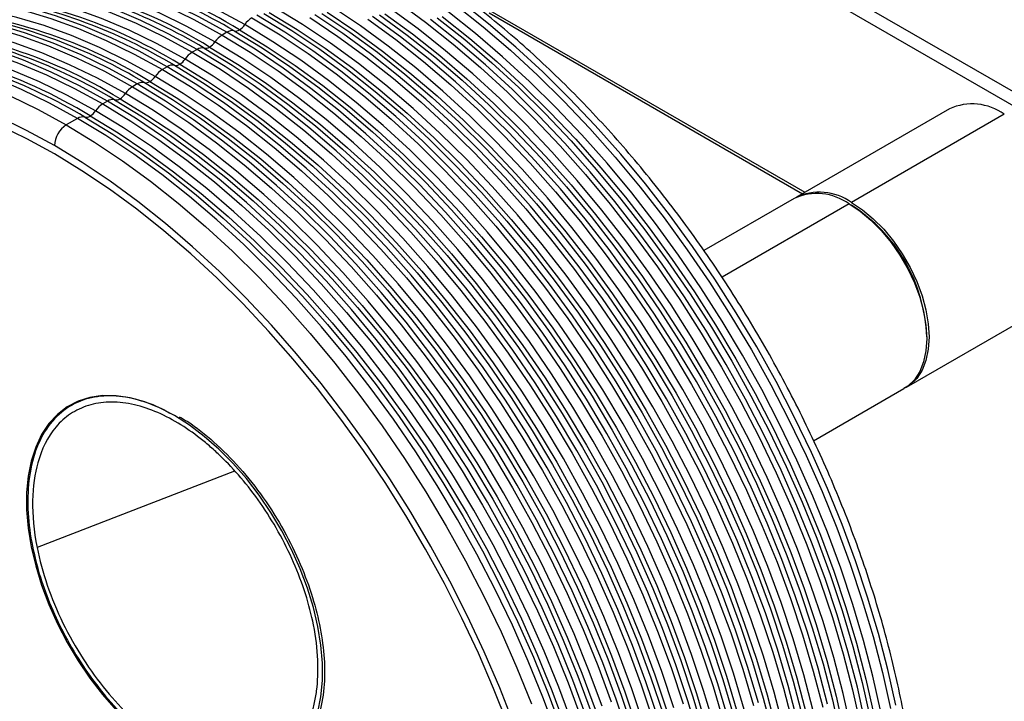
# Paper-space layout '_Isométrica' of a CAD drawing. Header units: millimetres. Extents: x -88 to 61, y -85 to 19.
# Tile 3 of 5: x -59 to -1, y -42 to -1. Entities that reach past the tile are written whole.
import ezdxf

# ---------------------------------------------------------------- set-up
doc = ezdxf.new("R2010")
doc.units = ezdxf.units.MM

psp = doc.layouts.new('_Isométrica')

# ---------------------------------------------------------------- linework, layer by layer
at = {"color": 7, "linetype": 'Continuous', "lineweight": 25}
for p, q in [((49.272, -34.158), (-31.055, 12.214)), ((-31.409, 11.601), (48.919, -34.77)), ((-31.409, -0.647), (-12.613, -11.497)), ((-31.305, -0.876), (-12.76, -11.581)), ((-46.845, -2.02), (-47.128, -2.183)), ((-48.613, -3.04), (-48.896, -3.203)), ((-50.381, -4.061), (-50.664, -4.224)), ((-52.149, -5.081), (-52.432, -5.244)), ((-53.917, -6.102), (-54.199, -6.265)), ((-4.058, -6.558), (-13.109, -11.783)), ((-0.809, -6.88), (-9.86, -12.105)), ((-55.684, -7.122), (-56.356, -7.51)), ((-13.251, -11.865), (-18.595, -14.95)), ((-10.001, -12.187), (-17.526, -16.531)), ((-9.929, -12.229), (-9.86, -12.268)), ((-9.862, -12.269), (-9.86, -12.268)), ((-6.61, -23.042), (2.441, -17.817)), ((-12.098, -26.21), (-6.751, -23.123)), ((-55.532, -23.818), (-56.076, -24.132)), ((-46.387, -28.01), (-58.085, -32.536))]:
    psp.add_line(p, q, dxfattribs=at)
at = {"color": 7, "linetype": 'Continuous', "lineweight": 25, "flags": 128}
for points in [[(-45.785, -1.571), (-47.443, -0.664), (-49.096, 0.141), (-50.74, 0.84), (-52.371, 1.432), (-53.984, 1.916), (-55.574, 2.29), (-57.137, 2.553), (-58.67, 2.705), (-60.166, 2.745), (-61.624, 2.672), (-63.038, 2.488), (-64.405, 2.192), (-65.721, 1.786), (-65.765, 1.77)], [(-67.74, 0.965), (-67.153, 1.189), (-65.832, 1.597), (-64.459, 1.894), (-63.038, 2.079), (-61.574, 2.152), (-60.071, 2.112), (-58.532, 1.959), (-56.961, 1.695), (-55.364, 1.319), (-53.744, 0.833), (-52.106, 0.238), (-50.454, -0.464), (-48.794, -1.272), (-47.128, -2.183)], [(-46.845, -2.02), (-48.511, -1.109), (-50.172, -0.301), (-51.823, 0.402), (-53.461, 0.997), (-55.081, 1.483), (-56.678, 1.858), (-58.249, 2.123), (-59.788, 2.275), (-61.291, 2.315), (-62.755, 2.242), (-64.176, 2.057), (-65.549, 1.76), (-66.87, 1.352), (-67.364, 1.166)], [(-48.613, -3.04), (-50.279, -2.129), (-51.939, -1.321), (-53.591, -0.619), (-55.229, -0.024), (-56.849, 0.462), (-58.446, 0.838), (-60.016, 1.102), (-61.556, 1.255), (-63.059, 1.294), (-64.523, 1.222), (-65.944, 1.037), (-67.316, 0.739), (-68.638, 0.331), (-69.131, 0.145)], [(-47.553, -2.591), (-49.21, -1.684), (-50.864, -0.88), (-52.508, -0.181), (-54.139, 0.412), (-55.752, 0.896), (-57.342, 1.27), (-58.905, 1.533), (-60.437, 1.684), (-61.934, 1.724), (-63.392, 1.652), (-64.806, 1.467), (-66.173, 1.172), (-67.488, 0.765), (-67.533, 0.749)], [(-69.508, -0.055), (-68.921, 0.168), (-67.599, 0.576), (-66.226, 0.873), (-64.806, 1.058), (-63.342, 1.131), (-61.838, 1.091), (-60.299, 0.939), (-58.729, 0.675), (-57.132, 0.299), (-55.512, -0.187), (-53.874, -0.782), (-52.222, -1.485), (-50.561, -2.292), (-48.896, -3.203)], [(-49.32, -3.612), (-50.978, -2.705), (-52.632, -1.9), (-54.276, -1.201), (-55.907, -0.609), (-57.519, -0.125), (-59.109, 0.249), (-60.673, 0.512), (-62.205, 0.664), (-63.702, 0.704), (-65.16, 0.631), (-66.574, 0.447), (-67.94, 0.151), (-69.256, -0.255), (-69.301, -0.271)], [(-71.275, -1.076), (-70.689, -0.852), (-69.367, -0.444), (-67.994, -0.147), (-66.574, 0.038), (-65.11, 0.111), (-63.606, 0.071), (-62.067, -0.082), (-60.497, -0.346), (-58.899, -0.722), (-57.28, -1.208), (-55.642, -1.803), (-53.99, -2.505), (-52.329, -3.313), (-50.664, -4.224)], [(-50.381, -4.061), (-52.046, -3.15), (-53.707, -2.342), (-55.359, -1.639), (-56.997, -1.044), (-58.617, -0.558), (-60.214, -0.183), (-61.784, 0.082), (-63.323, 0.234), (-64.827, 0.274), (-66.291, 0.201), (-67.711, 0.016), (-69.084, -0.281), (-70.406, -0.689), (-70.899, -0.875)], [(-51.088, -4.632), (-52.746, -3.725), (-54.399, -2.921), (-56.044, -2.222), (-57.674, -1.629), (-59.287, -1.145), (-60.877, -0.771), (-62.441, -0.508), (-63.973, -0.357), (-65.47, -0.317), (-66.927, -0.389), (-68.341, -0.574), (-69.708, -0.869), (-71.024, -1.276), (-71.069, -1.292)], [(-13.889, -43.219), (-14.443, -41.095), (-15.077, -38.959), (-15.791, -36.818), (-16.583, -34.678), (-17.449, -32.545), (-18.389, -30.424), (-19.398, -28.322), (-20.475, -26.244), (-21.617, -24.196), (-22.82, -22.183), (-24.081, -20.211), (-25.397, -18.286), (-26.764, -16.412), (-28.178, -14.595), (-29.635, -12.84), (-31.132, -11.151), (-32.665, -9.533), (-34.228, -7.992), (-35.818, -6.53), (-37.431, -5.152), (-39.061, -3.861), (-40.706, -2.662), (-42.359, -1.557), (-44.017, -0.55)], [(-12.121, -42.199), (-12.675, -40.074), (-13.31, -37.938), (-14.024, -35.798), (-14.815, -33.658), (-15.682, -31.524), (-16.621, -29.404), (-17.631, -27.302), (-18.708, -25.223), (-19.849, -23.175), (-21.052, -21.162), (-22.313, -19.191), (-23.629, -17.265), (-24.996, -15.391), (-26.41, -13.574), (-27.868, -11.819), (-29.365, -10.13), (-30.897, -8.513), (-32.46, -6.971), (-34.05, -5.509), (-35.663, -4.131), (-37.294, -2.841), (-38.938, -1.642), (-40.591, -0.537)], [(-36.731, -0.222), (-35.08, -1.427), (-33.442, -2.723), (-31.822, -4.107), (-30.224, -5.576), (-28.654, -7.124), (-27.115, -8.749), (-25.611, -10.445), (-24.147, -12.208), (-22.727, -14.033), (-21.354, -15.916), (-20.032, -17.85), (-18.766, -19.83), (-17.557, -21.852), (-16.411, -23.909), (-15.329, -25.997), (-14.314, -28.108), (-13.371, -30.238), (-12.5, -32.381), (-11.706, -34.531), (-10.988, -36.681), (-10.351, -38.826), (-9.795, -40.961), (-9.322, -43.078)], [(-33.312, -0.406), (-31.674, -1.702), (-30.054, -3.087), (-28.457, -4.555), (-26.886, -6.104), (-25.347, -7.728), (-23.844, -9.425), (-22.38, -11.188), (-20.959, -13.013), (-19.586, -14.895), (-18.265, -16.829), (-16.998, -18.81), (-15.789, -20.831), (-14.643, -22.889), (-13.561, -24.976), (-12.547, -27.088), (-11.603, -29.218), (-10.733, -31.361), (-9.938, -33.51), (-9.221, -35.66), (-8.583, -37.806), (-8.027, -39.94), (-7.554, -42.058)], [(-7.236, -41.874), (-7.709, -39.756), (-8.265, -37.622), (-8.902, -35.477), (-9.62, -33.326), (-10.415, -31.177), (-11.285, -29.034), (-12.229, -26.904), (-13.243, -24.793), (-14.325, -22.705), (-15.471, -20.648), (-16.68, -18.626), (-17.946, -16.645), (-19.268, -14.711), (-20.641, -12.829), (-22.061, -11.004), (-23.525, -9.241), (-25.029, -7.545), (-26.568, -5.92), (-28.138, -4.371), (-29.736, -2.903), (-31.356, -1.519), (-32.994, -0.223)], [(-73.043, -2.096), (-72.456, -1.873), (-71.135, -1.465), (-69.762, -1.168), (-68.342, -0.983), (-66.877, -0.91), (-65.374, -0.95), (-63.835, -1.102), (-62.264, -1.366), (-60.667, -1.742), (-59.047, -2.228), (-57.409, -2.823), (-55.758, -3.526), (-54.097, -4.333), (-52.432, -5.244)], [(-52.149, -5.081), (-53.814, -4.17), (-55.475, -3.362), (-57.126, -2.66), (-58.764, -2.065), (-60.384, -1.579), (-61.982, -1.203), (-63.552, -0.939), (-65.091, -0.786), (-66.595, -0.747), (-68.059, -0.819), (-69.479, -1.005), (-70.852, -1.302), (-72.174, -1.71), (-72.667, -1.896)], [(-45.361, -1.162), (-43.695, -2.174), (-42.034, -3.284), (-40.383, -4.488), (-38.745, -5.785), (-37.125, -7.169), (-35.528, -8.637), (-33.957, -10.186), (-32.418, -11.811), (-30.915, -13.507), (-29.451, -15.27), (-28.03, -17.095), (-26.657, -18.977), (-25.336, -20.911), (-24.069, -22.892), (-22.861, -24.914), (-21.714, -26.971), (-20.632, -29.058), (-19.618, -31.17), (-18.674, -33.3), (-17.804, -35.443), (-17.009, -37.592), (-16.292, -39.743), (-15.654, -41.888)], [(-15.371, -41.725), (-16.009, -39.579), (-16.726, -37.429), (-17.521, -35.279), (-18.391, -33.137), (-19.335, -31.007), (-20.349, -28.895), (-21.431, -26.808), (-22.578, -24.75), (-23.786, -22.728), (-25.053, -20.748), (-26.374, -18.814), (-27.747, -16.932), (-29.168, -15.107), (-30.632, -13.343), (-32.135, -11.647), (-33.674, -10.023), (-35.245, -8.474), (-36.842, -7.005), (-38.462, -5.621), (-40.1, -4.325), (-41.752, -3.12), (-43.412, -2.011), (-45.078, -0.999)], [(-44.653, -0.917), (-42.996, -1.925), (-41.342, -3.029), (-39.698, -4.229), (-38.067, -5.519), (-36.454, -6.897), (-34.864, -8.359), (-33.301, -9.901), (-31.769, -11.518), (-30.272, -13.207), (-28.814, -14.962), (-27.4, -16.779), (-26.033, -18.653), (-24.718, -20.578), (-23.456, -22.55), (-22.253, -24.563), (-21.112, -26.611), (-20.035, -28.689), (-19.025, -30.792), (-18.086, -32.912), (-17.219, -35.045), (-16.428, -37.185), (-15.714, -39.326), (-15.079, -41.462), (-14.525, -43.587)], [(-44.335, -0.856), (-42.683, -1.86), (-41.035, -2.961), (-39.396, -4.156), (-37.771, -5.442), (-36.164, -6.816), (-34.579, -8.273), (-33.021, -9.81), (-31.494, -11.422), (-30.002, -13.105), (-28.549, -14.854), (-27.14, -16.665), (-25.777, -18.532), (-24.466, -20.451), (-23.209, -22.417), (-22.01, -24.423), (-20.872, -26.464), (-19.799, -28.535), (-18.793, -30.63), (-17.856, -32.744), (-16.993, -34.87), (-16.204, -37.003), (-15.492, -39.136), (-14.86, -41.265), (-14.308, -43.383)], [(-41.927, -1.154), (-40.267, -2.263), (-38.615, -3.468), (-36.977, -4.764), (-35.357, -6.148), (-33.76, -7.617), (-32.19, -9.165), (-30.65, -10.79), (-29.147, -12.486), (-27.683, -14.249), (-26.262, -16.074), (-24.89, -17.957), (-23.568, -19.891), (-22.301, -21.871), (-21.093, -23.893), (-19.946, -25.95), (-18.864, -28.038), (-17.85, -30.149), (-16.906, -32.28), (-16.036, -34.422), (-15.241, -36.572), (-14.524, -38.722), (-13.886, -40.867), (-13.33, -43.002)], [(-13.047, -42.838), (-13.604, -40.704), (-14.241, -38.559), (-14.958, -36.408), (-15.753, -34.259), (-16.624, -32.116), (-17.567, -29.986), (-18.581, -27.875), (-19.663, -25.787), (-20.81, -23.73), (-22.018, -21.708), (-23.285, -19.727), (-24.607, -17.793), (-25.98, -15.911), (-27.4, -14.086), (-28.864, -12.323), (-30.368, -10.627), (-31.907, -9.002), (-33.477, -7.453), (-35.074, -5.985), (-36.694, -4.601), (-38.332, -3.305), (-39.984, -2.1), (-41.645, -0.99)], [(-41.228, -0.904), (-39.574, -2.009), (-37.93, -3.208), (-36.299, -4.499), (-34.687, -5.877), (-33.097, -7.339), (-31.533, -8.88), (-30.001, -10.498), (-28.504, -12.186), (-27.046, -13.942), (-25.632, -15.759), (-24.266, -17.632), (-22.95, -19.558), (-21.689, -21.53), (-20.486, -23.543), (-19.344, -25.591), (-18.267, -27.669), (-17.257, -29.771), (-16.318, -31.892), (-15.451, -34.025), (-14.66, -36.165), (-13.946, -38.306), (-13.311, -40.441), (-12.758, -42.566)], [(-40.915, -0.84), (-39.267, -1.941), (-37.628, -3.136), (-36.003, -4.422), (-34.396, -5.795), (-32.811, -7.252), (-31.253, -8.789), (-29.726, -10.401), (-28.234, -12.084), (-26.781, -13.833), (-25.372, -15.644), (-24.01, -17.512), (-22.698, -19.431), (-21.441, -21.396), (-20.242, -23.402), (-19.105, -25.444), (-18.031, -27.515), (-17.025, -29.61), (-16.089, -31.723), (-15.225, -33.849), (-14.436, -35.982), (-13.725, -38.116), (-13.092, -40.244), (-12.54, -42.362)], [(-11.28, -41.818), (-11.836, -39.684), (-12.473, -37.538), (-13.191, -35.388), (-13.985, -33.238), (-14.856, -31.096), (-15.799, -28.966), (-16.814, -26.854), (-17.895, -24.767), (-19.042, -22.709), (-20.251, -20.687), (-21.517, -18.707), (-22.839, -16.773), (-24.212, -14.891), (-25.632, -13.065), (-27.096, -11.302), (-28.6, -9.606), (-30.139, -7.982), (-31.709, -6.433), (-33.307, -4.964), (-34.926, -3.58), (-36.564, -2.284), (-38.216, -1.079)], [(-37.807, -0.988), (-36.162, -2.188), (-34.532, -3.478), (-32.919, -4.856), (-31.329, -6.318), (-29.765, -7.86), (-28.233, -9.477), (-26.736, -11.166), (-25.279, -12.921), (-23.865, -14.738), (-22.498, -16.612), (-21.182, -18.537), (-19.921, -20.509), (-18.718, -22.522), (-17.576, -24.57), (-16.499, -26.648), (-15.49, -28.751), (-14.55, -30.871), (-13.684, -33.004), (-12.892, -35.144), (-12.178, -37.285), (-11.544, -39.421), (-10.99, -41.546), (-10.519, -43.654)], [(-37.499, -0.92), (-35.861, -2.115), (-34.235, -3.401), (-32.628, -4.775), (-31.043, -6.232), (-29.485, -7.769), (-27.958, -9.381), (-26.466, -11.064), (-25.014, -12.813), (-23.604, -14.624), (-22.242, -16.491), (-20.931, -18.41), (-19.674, -20.376), (-18.475, -22.382), (-17.337, -24.423), (-16.263, -26.494), (-15.257, -28.589), (-14.321, -30.703), (-13.457, -32.829), (-12.669, -34.962), (-11.957, -37.095), (-11.324, -39.224), (-10.773, -41.342), (-10.303, -43.443)], [(-9.883, -43.287), (-10.354, -41.178), (-10.907, -39.054), (-11.542, -36.918), (-12.256, -34.777), (-13.047, -32.637), (-13.914, -30.504), (-14.853, -28.383), (-15.863, -26.281), (-16.94, -24.203), (-18.081, -22.155), (-19.285, -20.142), (-20.546, -18.17), (-21.861, -16.245), (-23.228, -14.371), (-24.642, -12.554), (-26.1, -10.799), (-27.597, -9.11), (-29.129, -7.492), (-30.692, -5.951), (-32.283, -4.489), (-33.895, -3.111), (-35.526, -1.82), (-37.17, -0.621)], [(-34.093, -1.095), (-32.468, -2.381), (-30.86, -3.754), (-29.276, -5.211), (-27.717, -6.748), (-26.19, -8.36), (-24.698, -10.043), (-23.246, -11.792), (-21.836, -13.603), (-20.474, -15.471), (-19.163, -17.39), (-17.906, -19.355), (-16.707, -21.361), (-15.569, -23.403), (-14.496, -25.474), (-13.489, -27.569), (-12.553, -29.682), (-11.69, -31.808), (-10.901, -33.941), (-10.189, -36.075), (-9.557, -38.203), (-9.005, -40.321), (-8.535, -42.422)], [(-8.115, -42.266), (-8.586, -40.158), (-9.139, -38.033), (-9.774, -35.897), (-10.488, -33.756), (-11.279, -31.617), (-12.146, -29.483), (-13.085, -27.363), (-14.095, -25.261), (-15.172, -23.182), (-16.314, -21.134), (-17.517, -19.121), (-18.778, -17.15), (-20.094, -15.224), (-21.46, -13.35), (-22.875, -11.533), (-24.332, -9.778), (-25.829, -8.089), (-27.361, -6.472), (-28.925, -4.93), (-30.515, -3.468), (-32.127, -2.09), (-33.758, -0.8)], [(-52.856, -5.653), (-54.514, -4.746), (-56.167, -3.941), (-57.811, -3.242), (-59.442, -2.65), (-61.055, -2.166), (-62.645, -1.792), (-64.208, -1.529), (-65.741, -1.377), (-67.238, -1.337), (-68.695, -1.41), (-70.109, -1.594), (-71.476, -1.89), (-72.792, -2.296), (-72.836, -2.312)], [(-16.21, -42.115), (-16.845, -39.979), (-17.559, -37.839), (-18.351, -35.699), (-19.217, -33.565), (-20.156, -31.445), (-21.166, -29.343), (-22.243, -27.264), (-23.385, -25.216), (-24.588, -23.203), (-25.849, -21.232), (-27.165, -19.306), (-28.532, -17.432), (-29.946, -15.615), (-31.403, -13.86), (-32.9, -12.171), (-34.432, -10.554), (-35.996, -9.012), (-37.586, -7.55), (-39.198, -6.172), (-40.829, -4.882), (-42.474, -3.683), (-44.127, -2.578), (-45.785, -1.571)], [(-38.499, -1.243), (-36.847, -2.447), (-35.209, -3.743), (-33.589, -5.128), (-31.992, -6.596), (-30.422, -8.145), (-28.883, -9.769), (-27.379, -11.466), (-25.915, -13.229), (-24.495, -15.054), (-23.122, -16.936), (-21.8, -18.87), (-20.533, -20.851), (-19.325, -22.873), (-18.178, -24.93), (-17.096, -27.017), (-16.082, -29.129), (-15.139, -31.259), (-14.268, -33.402), (-13.473, -35.551), (-12.756, -37.702), (-12.119, -39.847), (-11.563, -41.981)], [(-9.039, -42.915), (-9.512, -40.797), (-10.068, -38.663), (-10.706, -36.518), (-11.423, -34.367), (-12.218, -32.218), (-13.088, -30.075), (-14.032, -27.945), (-15.046, -25.833), (-16.128, -23.746), (-17.274, -21.689), (-18.483, -19.667), (-19.75, -17.686), (-21.071, -15.752), (-22.444, -13.87), (-23.864, -12.045), (-25.329, -10.282), (-26.832, -8.586), (-28.371, -6.961), (-29.942, -5.412), (-31.539, -3.944), (-33.159, -2.56), (-34.797, -1.264)], [(-34.395, -1.167), (-32.764, -2.458), (-31.151, -3.836), (-29.561, -5.298), (-27.998, -6.839), (-26.465, -8.457), (-24.968, -10.145), (-23.511, -11.901), (-22.097, -13.718), (-20.73, -15.591), (-19.414, -17.517), (-18.153, -19.489), (-16.95, -21.502), (-15.809, -23.55), (-14.731, -25.628), (-13.722, -27.73), (-12.782, -29.851), (-11.916, -31.984), (-11.124, -34.124), (-10.41, -36.265), (-9.776, -38.4), (-9.222, -40.525), (-8.751, -42.634)], [(-74.811, -3.117), (-74.224, -2.893), (-72.903, -2.485), (-71.53, -2.188), (-70.109, -2.003), (-68.645, -1.93), (-67.142, -1.97), (-65.603, -2.123), (-64.032, -2.387), (-62.435, -2.763), (-60.815, -3.249), (-59.177, -3.844), (-57.525, -4.546), (-55.865, -5.354), (-54.199, -6.265)], [(-53.917, -6.102), (-55.582, -5.191), (-57.243, -4.383), (-58.894, -3.68), (-60.532, -3.085), (-62.152, -2.599), (-63.749, -2.224), (-65.32, -1.959), (-66.859, -1.807), (-68.362, -1.767), (-69.826, -1.84), (-71.247, -2.025), (-72.62, -2.322), (-73.941, -2.73), (-74.435, -2.916)], [(-47.128, -2.183), (-45.463, -3.195), (-43.802, -4.304), (-42.151, -5.509), (-40.513, -6.805), (-38.893, -8.189), (-37.295, -9.658), (-35.725, -11.206), (-34.186, -12.831), (-32.682, -14.527), (-31.218, -16.29), (-29.798, -18.115), (-28.425, -19.998), (-27.103, -21.932), (-25.837, -23.912), (-24.628, -25.934), (-23.482, -27.991), (-22.4, -30.079), (-21.386, -32.19), (-20.442, -34.321), (-19.572, -36.463), (-18.777, -38.613), (-18.059, -40.763), (-17.422, -42.908)], [(-17.139, -42.745), (-17.777, -40.6), (-18.494, -38.449), (-19.289, -36.3), (-20.159, -34.157), (-21.103, -32.027), (-22.117, -29.916), (-23.199, -27.828), (-24.345, -25.771), (-25.554, -23.749), (-26.821, -21.768), (-28.142, -19.834), (-29.515, -17.952), (-30.936, -16.127), (-32.4, -14.364), (-33.903, -12.668), (-35.442, -11.043), (-37.013, -9.494), (-38.61, -8.026), (-40.23, -6.642), (-41.868, -5.346), (-43.519, -4.141), (-45.18, -3.031), (-46.845, -2.02)], [(-46.421, -1.938), (-44.763, -2.945), (-43.11, -4.05), (-41.466, -5.249), (-39.835, -6.54), (-38.222, -7.918), (-36.632, -9.38), (-35.069, -10.921), (-33.536, -12.539), (-32.04, -14.227), (-30.582, -15.983), (-29.168, -17.8), (-27.801, -19.673), (-26.485, -21.599), (-25.224, -23.571), (-24.021, -25.584), (-22.88, -27.632), (-21.802, -29.71), (-20.793, -31.812), (-19.853, -33.933), (-18.987, -36.066), (-18.196, -38.206), (-17.482, -40.347), (-16.847, -42.482)], [(-46.103, -1.877), (-44.451, -2.881), (-42.803, -3.982), (-41.164, -5.177), (-39.539, -6.463), (-37.931, -7.836), (-36.347, -9.293), (-34.788, -10.83), (-33.261, -12.442), (-31.769, -14.125), (-30.317, -15.874), (-28.907, -17.685), (-27.545, -19.553), (-26.234, -21.472), (-24.977, -23.437), (-23.778, -25.443), (-22.64, -27.485), (-21.567, -29.556), (-20.56, -31.651), (-19.624, -33.764), (-18.761, -35.891), (-17.972, -38.023), (-17.26, -40.157), (-16.628, -42.285)], [(-55.684, -7.122), (-57.35, -6.211), (-59.01, -5.403), (-60.662, -4.701), (-62.3, -4.106), (-63.92, -3.62), (-65.517, -3.244), (-67.087, -2.98), (-68.627, -2.827), (-70.13, -2.788), (-71.594, -2.86), (-73.015, -3.046), (-74.388, -3.343), (-75.709, -3.751), (-76.202, -3.937)], [(-54.624, -6.673), (-56.282, -5.766), (-57.935, -4.962), (-59.579, -4.263), (-61.21, -3.67), (-62.823, -3.186), (-64.413, -2.812), (-65.976, -2.549), (-67.508, -2.398), (-69.005, -2.358), (-70.463, -2.43), (-71.877, -2.615), (-73.244, -2.91), (-74.559, -3.317), (-74.604, -3.333)], [(-47.871, -2.897), (-46.218, -3.901), (-44.571, -5.002), (-42.932, -6.197), (-41.307, -7.483), (-39.699, -8.857), (-38.114, -10.314), (-36.556, -11.851), (-35.029, -13.463), (-33.537, -15.146), (-32.085, -16.895), (-30.675, -18.706), (-29.313, -20.573), (-28.002, -22.492), (-26.745, -24.458), (-25.546, -26.464), (-24.408, -28.505), (-23.334, -30.576), (-22.328, -32.671), (-21.392, -34.785), (-20.528, -36.911), (-19.74, -39.044), (-19.028, -41.177), (-18.395, -43.306)], [(-17.978, -43.136), (-18.613, -41), (-19.327, -38.859), (-20.118, -36.719), (-20.985, -34.586), (-21.924, -32.465), (-22.934, -30.363), (-24.011, -28.285), (-25.153, -26.237), (-26.356, -24.224), (-27.617, -22.252), (-28.932, -20.327), (-30.299, -18.453), (-31.713, -16.636), (-33.171, -14.881), (-34.668, -13.192), (-36.2, -11.574), (-37.763, -10.033), (-39.354, -8.571), (-40.966, -7.193), (-42.597, -5.902), (-44.241, -4.703), (-45.895, -3.598), (-47.553, -2.591)], [(-76.968, -4.362), (-76.381, -4.138), (-75.059, -3.73), (-73.686, -3.433), (-72.266, -3.248), (-70.802, -3.175), (-69.298, -3.215), (-67.759, -3.368), (-66.189, -3.632), (-64.592, -4.008), (-62.972, -4.494), (-61.334, -5.089), (-59.682, -5.791), (-58.021, -6.599), (-56.356, -7.51)], [(-48.896, -3.203), (-47.231, -4.215), (-45.57, -5.325), (-43.918, -6.529), (-42.28, -7.826), (-40.66, -9.21), (-39.063, -10.678), (-37.493, -12.227), (-35.954, -13.852), (-34.45, -15.548), (-32.986, -17.311), (-31.566, -19.136), (-30.193, -21.018), (-28.871, -22.952), (-27.604, -24.933), (-26.396, -26.955), (-25.249, -29.012), (-24.167, -31.099), (-23.153, -33.211), (-22.21, -35.341), (-21.339, -37.484), (-20.544, -39.633), (-19.827, -41.784)], [(-18.907, -43.766), (-19.544, -41.62), (-20.262, -39.47), (-21.056, -37.32), (-21.927, -35.178), (-22.87, -33.048), (-23.885, -30.936), (-24.967, -28.849), (-26.113, -26.791), (-27.322, -24.769), (-28.588, -22.789), (-29.91, -20.855), (-31.283, -18.973), (-32.703, -17.148), (-34.167, -15.384), (-35.671, -13.688), (-37.21, -12.064), (-38.78, -10.515), (-40.378, -9.046), (-41.998, -7.662), (-43.636, -6.366), (-45.287, -5.162), (-46.948, -4.052), (-48.613, -3.04)], [(-48.189, -2.959), (-46.531, -3.966), (-44.878, -5.07), (-43.233, -6.27), (-41.603, -7.56), (-39.99, -8.938), (-38.4, -10.4), (-36.836, -11.942), (-35.304, -13.559), (-33.807, -15.248), (-32.35, -17.003), (-30.936, -18.82), (-29.569, -20.694), (-28.253, -22.619), (-26.992, -24.591), (-25.789, -26.604), (-24.647, -28.652), (-23.57, -30.73), (-22.561, -32.833), (-21.621, -34.953), (-20.755, -37.086), (-19.963, -39.226), (-19.249, -41.367), (-18.615, -43.503)], [(-21.312, -42.641), (-22.029, -40.49), (-22.824, -38.341), (-23.695, -36.198), (-24.638, -34.068), (-25.652, -31.957), (-26.734, -29.869), (-27.881, -27.812), (-29.089, -25.79), (-30.356, -23.809), (-31.678, -21.875), (-33.051, -19.993), (-34.471, -18.168), (-35.935, -16.405), (-37.439, -14.709), (-38.978, -13.084), (-40.548, -11.535), (-42.145, -10.067), (-43.765, -8.683), (-45.403, -7.387), (-47.055, -6.182), (-48.716, -5.072), (-50.381, -4.061)], [(-49.957, -3.979), (-48.299, -4.986), (-46.645, -6.091), (-45.001, -7.29), (-43.37, -8.581), (-41.758, -9.959), (-40.168, -11.421), (-38.604, -12.962), (-37.072, -14.58), (-35.575, -16.268), (-34.118, -18.024), (-32.703, -19.841), (-31.337, -21.715), (-30.021, -23.64), (-28.76, -25.612), (-27.557, -27.625), (-26.415, -29.673), (-25.338, -31.751), (-24.328, -33.853), (-23.389, -35.974), (-22.522, -38.107), (-21.731, -40.247), (-21.017, -42.388)], [(-49.639, -3.918), (-47.986, -4.922), (-46.338, -6.023), (-44.7, -7.218), (-43.074, -8.504), (-41.467, -9.877), (-39.882, -11.334), (-38.324, -12.871), (-36.797, -14.483), (-35.305, -16.166), (-33.852, -17.915), (-32.443, -19.726), (-31.081, -21.594), (-29.769, -23.513), (-28.513, -25.478), (-27.314, -27.484), (-26.176, -29.526), (-25.102, -31.597), (-24.096, -33.692), (-23.16, -35.805), (-22.296, -37.932), (-21.507, -40.064), (-20.796, -42.198)], [(-20.381, -42.02), (-21.095, -39.88), (-21.886, -37.74), (-22.753, -35.606), (-23.692, -33.486), (-24.702, -31.384), (-25.779, -29.305), (-26.92, -27.257), (-28.123, -25.244), (-29.384, -23.273), (-30.7, -21.347), (-32.067, -19.473), (-33.481, -17.656), (-34.939, -15.901), (-36.436, -14.212), (-37.968, -12.595), (-39.531, -11.053), (-41.121, -9.591), (-42.734, -8.213), (-44.365, -6.923), (-46.009, -5.724), (-47.662, -4.619), (-49.32, -3.612)], [(-22.148, -43.041), (-22.862, -40.9), (-23.654, -38.76), (-24.52, -36.627), (-25.46, -34.506), (-26.469, -32.404), (-27.546, -30.326), (-28.688, -28.278), (-29.891, -26.265), (-31.152, -24.293), (-32.468, -22.368), (-33.835, -20.494), (-35.249, -18.677), (-36.706, -16.922), (-38.203, -15.233), (-39.736, -13.616), (-41.299, -12.074), (-42.889, -10.612), (-44.502, -9.234), (-46.133, -7.943), (-47.777, -6.744), (-49.43, -5.639), (-51.088, -4.632)], [(-50.664, -4.224), (-48.999, -5.236), (-47.338, -6.345), (-45.686, -7.55), (-44.048, -8.846), (-42.428, -10.23), (-40.831, -11.699), (-39.261, -13.247), (-37.722, -14.872), (-36.218, -16.568), (-34.754, -18.331), (-33.334, -20.156), (-31.961, -22.039), (-30.639, -23.973), (-29.372, -25.953), (-28.164, -27.975), (-27.017, -30.032), (-25.935, -32.12), (-24.921, -34.231), (-23.978, -36.362), (-23.107, -38.504), (-22.312, -40.654), (-21.595, -42.804)], [(-52.432, -5.244), (-50.766, -6.256), (-49.106, -7.366), (-47.454, -8.57), (-45.816, -9.867), (-44.196, -11.251), (-42.599, -12.719), (-41.028, -14.268), (-39.489, -15.893), (-37.986, -17.589), (-36.522, -19.352), (-35.101, -21.177), (-33.728, -23.059), (-32.407, -24.993), (-31.14, -26.974), (-29.932, -28.996), (-28.785, -31.053), (-27.703, -33.14), (-26.689, -35.252), (-25.745, -37.382), (-24.875, -39.525), (-24.08, -41.674)], [(-23.08, -43.661), (-23.797, -41.511), (-24.592, -39.361), (-25.462, -37.219), (-26.406, -35.089), (-27.42, -32.977), (-28.502, -30.89), (-29.649, -28.832), (-30.857, -26.81), (-32.124, -24.83), (-33.446, -22.896), (-34.818, -21.014), (-36.239, -19.189), (-37.703, -17.425), (-39.206, -15.729), (-40.746, -14.105), (-42.316, -12.556), (-43.913, -11.087), (-45.533, -9.703), (-47.171, -8.407), (-48.823, -7.203), (-50.483, -6.093), (-52.149, -5.081)], [(-51.724, -5), (-50.067, -6.007), (-48.413, -7.111), (-46.769, -8.311), (-45.138, -9.601), (-43.526, -10.979), (-41.935, -12.441), (-40.372, -13.983), (-38.84, -15.6), (-37.343, -17.289), (-35.885, -19.044), (-34.471, -20.861), (-33.104, -22.735), (-31.789, -24.66), (-30.528, -26.632), (-29.324, -28.645), (-28.183, -30.693), (-27.106, -32.771), (-26.096, -34.874), (-25.157, -36.994), (-24.29, -39.128), (-23.499, -41.267), (-22.785, -43.408)], [(-51.406, -4.938), (-49.754, -5.942), (-48.106, -7.043), (-46.467, -8.238), (-44.842, -9.524), (-43.235, -10.898), (-41.65, -12.355), (-40.092, -13.892), (-38.565, -15.504), (-37.073, -17.187), (-35.62, -18.936), (-34.211, -20.747), (-32.849, -22.614), (-31.537, -24.533), (-30.28, -26.499), (-29.081, -28.505), (-27.943, -30.546), (-26.87, -32.617), (-25.864, -34.712), (-24.928, -36.826), (-24.064, -38.952), (-23.275, -41.085), (-22.564, -43.218)], [(-24.63, -41.921), (-25.422, -39.781), (-26.288, -37.647), (-27.228, -35.527), (-28.237, -33.425), (-29.314, -31.346), (-30.456, -29.298), (-31.659, -27.285), (-32.92, -25.314), (-34.236, -23.388), (-35.603, -21.514), (-37.017, -19.697), (-38.474, -17.942), (-39.971, -16.253), (-41.503, -14.636), (-43.067, -13.094), (-44.657, -11.632), (-46.27, -10.254), (-47.9, -8.964), (-49.545, -7.765), (-51.198, -6.66), (-52.856, -5.653)], [(-54.199, -6.265), (-52.534, -7.277), (-50.873, -8.386), (-49.222, -9.591), (-47.584, -10.887), (-45.964, -12.271), (-44.367, -13.74), (-42.796, -15.288), (-41.257, -16.913), (-39.753, -18.609), (-38.289, -20.372), (-36.869, -22.197), (-35.496, -24.08), (-34.175, -26.014), (-32.908, -27.994), (-31.699, -30.016), (-30.553, -32.073), (-29.471, -34.161), (-28.457, -36.272), (-27.513, -38.403), (-26.643, -40.545), (-25.848, -42.695)], [(-25.565, -42.531), (-26.36, -40.382), (-27.23, -38.239), (-28.174, -36.109), (-29.188, -33.998), (-30.27, -31.91), (-31.417, -29.853), (-32.625, -27.831), (-33.892, -25.85), (-35.213, -23.916), (-36.586, -22.034), (-38.007, -20.209), (-39.471, -18.446), (-40.974, -16.75), (-42.513, -15.125), (-44.084, -13.576), (-45.681, -12.108), (-47.301, -10.724), (-48.939, -9.428), (-50.59, -8.223), (-52.251, -7.113), (-53.917, -6.102)], [(-53.492, -6.02), (-51.834, -7.027), (-50.181, -8.132), (-48.537, -9.331), (-46.906, -10.622), (-45.293, -12), (-43.703, -13.462), (-42.14, -15.003), (-40.608, -16.621), (-39.111, -18.31), (-37.653, -20.065), (-36.239, -21.882), (-34.872, -23.756), (-33.556, -25.681), (-32.295, -27.653), (-31.092, -29.666), (-29.951, -31.714), (-28.874, -33.792), (-27.864, -35.894), (-26.925, -38.015), (-26.058, -40.148), (-25.267, -42.288)], [(-53.174, -5.959), (-51.522, -6.963), (-49.874, -8.064), (-48.235, -9.259), (-46.61, -10.545), (-45.003, -11.918), (-43.418, -13.375), (-41.86, -14.912), (-40.332, -16.524), (-38.841, -18.207), (-37.388, -19.957), (-35.979, -21.767), (-34.616, -23.635), (-33.305, -25.554), (-32.048, -27.519), (-30.849, -29.525), (-29.711, -31.567), (-28.638, -33.638), (-27.632, -35.733), (-26.695, -37.846), (-25.832, -39.973), (-25.043, -42.105)], [(-54.942, -6.979), (-53.289, -7.983), (-51.642, -9.084), (-50.003, -10.279), (-48.378, -11.566), (-46.77, -12.939), (-45.185, -14.396), (-43.627, -15.933), (-42.1, -17.545), (-40.608, -19.228), (-39.156, -20.977), (-37.746, -22.788), (-36.384, -24.655), (-35.073, -26.574), (-33.816, -28.54), (-32.617, -30.546), (-31.479, -32.587), (-30.406, -34.658), (-29.399, -36.753), (-28.463, -38.867), (-27.599, -40.993), (-26.811, -43.126)], [(-26.398, -42.941), (-27.189, -40.801), (-28.056, -38.668), (-28.995, -36.547), (-30.005, -34.445), (-31.082, -32.367), (-32.224, -30.319), (-33.427, -28.306), (-34.688, -26.334), (-36.004, -24.409), (-37.37, -22.535), (-38.784, -20.718), (-40.242, -18.963), (-41.739, -17.274), (-43.271, -15.657), (-44.834, -14.115), (-46.425, -12.653), (-48.037, -11.275), (-49.668, -9.984), (-51.312, -8.785), (-52.966, -7.68), (-54.624, -6.673)], [(-57.063, -8.735), (-58.719, -7.83), (-60.37, -7.029)], [(-57.063, -9.225), (-58.696, -8.332), (-60.325, -7.542)], [(-57.063, -9.225), (-58.696, -8.332), (-60.325, -7.542)], [(-56.356, -7.51), (-54.691, -8.522), (-53.03, -9.631), (-51.378, -10.836), (-49.74, -12.132), (-48.12, -13.516), (-46.523, -14.985), (-44.953, -16.533), (-43.414, -18.158), (-41.91, -19.854), (-40.446, -21.617), (-39.026, -23.442), (-37.653, -25.325), (-36.331, -27.259), (-35.064, -29.239), (-33.856, -31.261), (-32.709, -33.318), (-31.627, -35.406), (-30.613, -37.517), (-29.67, -39.648), (-28.799, -41.79)], [(-27.333, -43.552), (-28.128, -41.403), (-28.998, -39.26), (-29.942, -37.13), (-30.956, -35.018), (-32.038, -32.931), (-33.184, -30.873), (-34.393, -28.852), (-35.659, -26.871), (-36.981, -24.937), (-38.354, -23.055), (-39.774, -21.23), (-41.238, -19.466), (-42.742, -17.77), (-44.281, -16.146), (-45.851, -14.597), (-47.449, -13.128), (-49.069, -11.744), (-50.707, -10.448), (-52.358, -9.244), (-54.019, -8.134), (-55.684, -7.122)], [(-55.26, -7.041), (-53.602, -8.048), (-51.949, -9.153), (-50.304, -10.352), (-48.674, -11.642), (-47.061, -13.02), (-45.471, -14.482), (-43.908, -16.024), (-42.375, -17.641), (-40.878, -19.33), (-39.421, -21.085), (-38.007, -22.902), (-36.64, -24.776), (-35.324, -26.702), (-34.063, -28.673), (-32.86, -30.686), (-31.718, -32.734), (-30.641, -34.812), (-29.632, -36.915), (-28.692, -39.035), (-27.826, -41.169), (-27.034, -43.308)], [(-29.847, -42.965), (-30.688, -40.832), (-31.604, -38.709), (-32.591, -36.603), (-33.649, -34.521), (-34.772, -32.466), (-35.959, -30.447), (-37.206, -28.468), (-38.509, -26.534), (-39.864, -24.652), (-41.268, -22.827), (-42.717, -21.064), (-44.207, -19.367), (-45.733, -17.742), (-47.291, -16.194), (-48.877, -14.726), (-50.486, -13.343), (-52.114, -12.049), (-53.756, -10.847), (-55.407, -9.742), (-57.063, -8.735)], [(-30.218, -42.988), (-31.048, -40.884), (-31.951, -38.79), (-32.925, -36.713), (-33.968, -34.659), (-35.076, -32.633), (-36.247, -30.641), (-37.476, -28.688), (-38.762, -26.781), (-40.099, -24.925), (-41.484, -23.125), (-42.913, -21.385), (-44.382, -19.712), (-45.888, -18.109), (-47.425, -16.582), (-48.989, -15.134), (-50.576, -13.77), (-52.182, -12.494), (-53.801, -11.308), (-55.43, -10.218), (-57.063, -9.225)], [(-30.218, -42.988), (-31.048, -40.884), (-31.951, -38.79), (-32.925, -36.713), (-33.968, -34.659), (-35.076, -32.633), (-36.247, -30.641), (-37.476, -28.688), (-38.762, -26.781), (-40.099, -24.925), (-41.484, -23.125), (-42.913, -21.385), (-44.382, -19.712), (-45.888, -18.109), (-47.425, -16.582), (-48.989, -15.134), (-50.576, -13.77), (-52.182, -12.494), (-53.801, -11.308), (-55.43, -10.218), (-57.063, -9.225)], [(-10.001, -12.187), (-9.347, -12.618), (-8.706, -13.149), (-8.092, -13.768), (-7.516, -14.464), (-6.991, -15.221), (-6.527, -16.024), (-6.135, -16.857), (-5.82, -17.703), (-5.591, -18.545), (-5.452, -19.365), (-5.405, -20.147), (-5.452, -20.876), (-5.591, -21.535), (-5.82, -22.113), (-6.135, -22.596), (-6.527, -22.975), (-6.751, -23.123)], [(-9.86, -12.105), (-9.206, -12.537), (-8.565, -13.067), (-7.95, -13.687), (-7.375, -14.382), (-6.85, -15.139), (-6.386, -15.942), (-5.993, -16.775), (-5.679, -17.621), (-5.45, -18.463), (-5.31, -19.283), (-5.263, -20.066), (-5.31, -20.794), (-5.45, -21.454), (-5.679, -22.031), (-5.993, -22.514), (-6.386, -22.893), (-6.681, -23.081)], [(-49.947, -24.723), (-50.834, -24.263), (-51.712, -23.911), (-52.572, -23.672), (-53.405, -23.547), (-54.202, -23.539), (-54.956, -23.646), (-55.658, -23.868), (-56.302, -24.203), (-56.881, -24.648), (-57.388, -25.196), (-57.819, -25.844), (-58.169, -26.585), (-58.435, -27.41), (-58.614, -28.311), (-58.704, -29.28), (-58.704, -30.305), (-58.614, -31.378), (-58.435, -32.486), (-58.169, -33.618), (-57.819, -34.762), (-57.388, -35.908), (-56.881, -37.043), (-56.302, -38.155), (-55.658, -39.233), (-54.956, -40.267), (-54.202, -41.244), (-53.405, -42.156)], [(-41.459, -42.286), (-41.28, -41.384), (-41.19, -40.416), (-41.19, -39.39), (-41.28, -38.318), (-41.459, -37.21), (-41.725, -36.078), (-42.075, -34.933), (-42.506, -33.788), (-43.014, -32.653), (-43.592, -31.541), (-44.236, -30.462), (-44.938, -29.429), (-45.692, -28.452), (-46.489, -27.539), (-47.322, -26.702), (-48.182, -25.949), (-49.06, -25.287), (-49.947, -24.723)]]:
    psp.add_lwpolyline(points, dxfattribs=at)
at = {"color": 7, "linetype": 'Continuous', "lineweight": 25}
for centre, radius, start, end in [((-61.33, -26.505), 28.956, 58.27174, 87.58907), ((-62.896, -29.514), 32.123, 59.14469, 79.98524), ((-63.098, -27.526), 28.956, 58.27174, 87.58907), ((-64.664, -30.535), 32.123, 59.14469, 79.98524), ((-64.866, -28.546), 28.956, 58.27174, 87.58907), ((-66.431, -31.555), 32.123, 59.14469, 79.98524), ((-66.634, -29.567), 28.956, 58.27174, 87.58907), ((-68.199, -32.576), 32.123, 59.14469, 79.98524), ((-44.644, -2.332), 1.371, 121.50037, 146.29292), ((-68.402, -30.587), 28.956, 58.27174, 87.58907), ((-46.64, -1), 1.028, 301.50037, 326.29292), ((-69.967, -33.596), 32.123, 59.14469, 79.98524), ((-46.412, -3.352), 1.371, 121.50037, 146.29292), ((-46.536, -2.483), 0.557, 78.07991, 123.69766), ((-46.335, -1.529), 0.418, 258.07991, 303.69766), ((-70.169, -31.608), 28.956, 58.27174, 87.58907), ((-48.103, -2.55), 0.418, 258.07991, 303.69766), ((-48.408, -2.02), 1.028, 301.50037, 326.29292), ((-71.735, -34.617), 32.123, 59.14469, 79.98524), ((-48.18, -4.373), 1.371, 121.50037, 146.29292), ((-48.304, -3.504), 0.557, 78.07991, 123.69766), ((-50.072, -4.524), 0.557, 78.07991, 123.69766), ((-49.87, -3.57), 0.418, 258.07991, 303.69766), ((-50.176, -3.041), 1.028, 301.50037, 326.29292), ((-51.944, -4.061), 1.028, 301.50037, 326.29292), ((-49.947, -5.393), 1.371, 121.50037, 146.29292), ((-51.715, -6.414), 1.371, 121.50037, 146.29292), ((-51.84, -5.545), 0.557, 78.07991, 123.69766), ((-51.638, -4.591), 0.418, 258.07991, 303.69766), ((-53.711, -5.082), 1.028, 301.50037, 326.29292), ((-53.483, -7.434), 1.371, 121.50037, 146.29292), ((-53.607, -6.565), 0.557, 78.07991, 123.69766), ((-53.406, -5.611), 0.418, 258.07991, 303.69766), ((-2.709, -9.503), 3.239, 54.0761, 114.61344), ((-55.174, -6.632), 0.418, 258.07991, 303.69766), ((-55.479, -6.102), 1.028, 301.50037, 326.29292), ((-55.528, -8.805), 1.537, 122.60548, 177.39452), ((-55.375, -7.586), 0.557, 78.07991, 123.69766), ((-11.902, -14.81), 3.239, 54.0761, 114.61344), ((-11.75, -14.698), 3.209, 53.91624, 116.45331), ((-15.022, -20.388), 9.622, 1.92496, 57.55409)]:
    psp.add_arc(centre, radius, start, end, dxfattribs=at)
for points, knots in [([(-13.655, -71.38), (-13.348, -71.133), (-12.699, -70.609), (-11.784, -69.698), (-10.893, -68.676), (-10.071, -67.566), (-9.315, -66.373), (-8.63, -65.099), (-8.017, -63.748), (-7.478, -62.322), (-7.013, -60.826), (-6.625, -59.263), (-6.314, -57.637), (-6.082, -55.953), (-5.928, -54.214), (-5.853, -52.426), (-5.857, -50.593), (-5.94, -48.719), (-6.101, -46.809), (-6.341, -44.868), (-6.657, -42.9), (-7.049, -40.91), (-7.516, -38.903), (-8.058, -36.883), (-8.672, -34.857), (-9.356, -32.827), (-10.11, -30.8), (-10.931, -28.779), (-11.818, -26.771), (-12.768, -24.779), (-13.778, -22.809), (-14.847, -20.865), (-15.972, -18.952), (-17.15, -17.074), (-18.378, -15.237), (-19.654, -13.443), (-20.974, -11.699), (-22.335, -10.007), (-23.734, -8.373), (-25.167, -6.799), (-26.632, -5.291), (-28.125, -3.85), (-29.642, -2.482), (-31.18, -1.19), (-32.735, 0.025), (-34.304, 1.156), (-35.884, 2.21), (-36.942, 2.838), (-37.471, 3.153)], [0, 0, 0, 0, 0.019145, 0.040541, 0.061979, 0.083472, 0.105024, 0.126639, 0.148313, 0.17004, 0.191811, 0.213617, 0.23545, 0.257302, 0.279167, 0.301038, 0.322911, 0.344783, 0.366652, 0.388516, 0.410375, 0.432228, 0.454075, 0.475917, 0.497753, 0.519585, 0.541412, 0.563236, 0.585057, 0.606875, 0.628692, 0.650508, 0.672323, 0.694139, 0.715956, 0.737775, 0.759596, 0.78142, 0.803247, 0.825079, 0.846916, 0.868758, 0.890607, 0.912462, 0.934324, 0.956193, 0.97807, 1, 1, 1, 1]), ([(-80.784, -6.608), (-81.053, -6.825), (-81.664, -7.32), (-82.543, -8.197), (-83.434, -9.219), (-84.257, -10.33), (-85.012, -11.523), (-85.697, -12.796), (-86.31, -14.148), (-86.85, -15.573), (-87.314, -17.069), (-87.702, -18.632), (-88.013, -20.258), (-88.245, -21.942), (-88.399, -23.681), (-88.474, -25.469), (-88.47, -27.302), (-88.387, -29.176), (-88.226, -31.086), (-87.987, -33.028), (-87.671, -34.996), (-87.278, -36.986), (-86.811, -38.993), (-86.27, -41.012), (-85.656, -43.039), (-84.971, -45.068), (-84.217, -47.096), (-83.396, -49.116), (-82.509, -51.124), (-81.56, -53.116), (-80.549, -55.086), (-79.48, -57.03), (-78.355, -58.943), (-77.177, -60.821), (-75.949, -62.659), (-74.674, -64.452), (-73.354, -66.196), (-71.993, -67.888), (-70.594, -69.522), (-69.16, -71.096), (-67.695, -72.605), (-66.202, -74.045), (-64.685, -75.413), (-63.147, -76.706), (-61.592, -77.92), (-60.023, -79.051), (-58.444, -80.105), (-57.386, -80.734), (-56.856, -81.048)], [0, 0, 0, 0, 0.016841, 0.038287, 0.059776, 0.081319, 0.102922, 0.124588, 0.146312, 0.16809, 0.189912, 0.21177, 0.233654, 0.255558, 0.277473, 0.299396, 0.321321, 0.343244, 0.365164, 0.38708, 0.40899, 0.430894, 0.452793, 0.474685, 0.496573, 0.518456, 0.540335, 0.56221, 0.584082, 0.605952, 0.62782, 0.649687, 0.671554, 0.693421, 0.715289, 0.737159, 0.759031, 0.780906, 0.802785, 0.824668, 0.846556, 0.86845, 0.89035, 0.912256, 0.93417, 0.956091, 0.978018, 1, 1, 1, 1]), ([(-52.078, -23.805), (-52.576, -23.666), (-53.082, -23.579), (-54.079, -23.538), (-54.571, -23.585), (-55.506, -23.83), (-55.949, -24.029), (-56.753, -24.583), (-57.114, -24.937), (-57.727, -25.781), (-57.979, -26.272), (-58.363, -27.355), (-58.494, -27.948), (-58.638, -29.189), (-58.651, -29.838), (-58.576, -31.148), (-58.487, -31.81), (-58.358, -32.459)], [0, 0, 0, 0, 0.125, 0.125, 0.25, 0.25, 0.375, 0.375, 0.5, 0.5, 0.625, 0.625, 0.75, 0.75, 0.875, 0.875, 1, 1, 1, 1]), ([(-50.235, -24.59), (-50.39, -24.498), (-51.012, -24.129), (-51.621, -23.944), (-52.078, -23.805)], [0, 0, 0, 0, 0.249242, 1, 1, 1, 1]), ([(-41.718, -37.12), (-41.837, -36.52), (-41.996, -35.902), (-42.391, -34.656), (-42.628, -34.028), (-43.169, -32.792), (-43.473, -32.183), (-44.132, -31.008), (-44.487, -30.443), (-45.231, -29.375), (-45.618, -28.874), (-46.408, -27.946), (-46.809, -27.52), (-47.409, -26.941), (-47.606, -26.759), (-48.01, -26.407), (-48.216, -26.236), (-48.85, -25.741), (-49.289, -25.436), (-50.19, -24.896), (-50.65, -24.661), (-51.576, -24.282), (-52.04, -24.137), (-52.952, -23.951), (-53.399, -23.909), (-54.256, -23.933), (-54.665, -24), (-55.429, -24.236), (-55.783, -24.406), (-56.425, -24.836), (-56.712, -25.096), (-57.465, -25.985), (-57.82, -26.719), (-58.041, -27.51)], [0, 0, 0, 0, 0.0625, 0.0625, 0.125, 0.125, 0.1875, 0.1875, 0.25, 0.25, 0.3125, 0.3125, 0.375, 0.375, 0.40625, 0.40625, 0.4375, 0.4375, 0.5, 0.5, 0.5625, 0.5625, 0.625, 0.625, 0.6875, 0.6875, 0.75, 0.75, 0.8125, 0.8125, 0.875, 0.875, 1, 1, 1, 1]), ([(-49.664, -24.793), (-49.498, -24.885), (-48.805, -25.268), (-47.584, -26.27), (-46.064, -27.778), (-44.662, -29.56), (-43.447, -31.496), (-42.47, -33.493), (-41.753, -35.451), (-41.282, -37.333), (-41.048, -39.147), (-41.043, -40.915), (-41.27, -41.954), (-41.385, -42.484)], [0, 0, 0, 0, 0.030986, 0.129613, 0.230696, 0.332596, 0.433591, 0.532049, 0.626575, 0.716125, 0.806217, 0.901208, 1, 1, 1, 1]), ([(-58.041, -27.51), (-58.224, -28.161), (-58.336, -28.917), (-58.364, -30.611), (-58.28, -31.549), (-58.085, -32.536)], [0, 0, 0, 0, 0.5, 0.5, 1, 1, 1, 1]), ([(-58.358, -32.459), (-58.236, -32.999), (-57.984, -34.104), (-57.364, -35.83), (-56.551, -37.594), (-55.539, -39.334), (-54.363, -40.975), (-53.065, -42.45), (-51.7, -43.703), (-50.325, -44.697), (-48.991, -45.421), (-47.717, -45.889), (-46.49, -46.121), (-45.303, -46.103), (-44.181, -45.81), (-43.187, -45.211), (-42.451, -44.491), (-42.141, -43.879), (-42.029, -43.659)], [0, 0, 0, 0, 0.059391, 0.121777, 0.186615, 0.253198, 0.320688, 0.388178, 0.454761, 0.519599, 0.581985, 0.641376, 0.700767, 0.763153, 0.827991, 0.894574, 0.962064, 1, 1, 1, 1]), ([(-58.085, -32.536), (-57.942, -33.26), (-57.74, -34.009), (-57.225, -35.514), (-56.912, -36.27), (-56.197, -37.737), (-55.794, -38.449), (-54.932, -39.791), (-54.472, -40.42), (-53.527, -41.571), (-53.042, -42.092), (-52.32, -42.786), (-52.082, -43.001), (-51.589, -43.419), (-51.336, -43.621), (-50.558, -44.196), (-50.017, -44.539), (-48.913, -45.11), (-48.35, -45.338), (-47.24, -45.649), (-46.692, -45.732), (-45.646, -45.741), (-45.148, -45.667), (-44.235, -45.369), (-43.819, -45.144), (-43.089, -44.57), (-42.774, -44.22), (-42.25, -43.432), (-42.04, -42.993), (-41.801, -42.297), (-41.734, -42.061), (-41.618, -41.559), (-41.57, -41.294), (-41.461, -40.459), (-41.434, -39.849), (-41.491, -38.541), (-41.575, -37.844), (-41.718, -37.12)], [0, 0, 0, 0, 0.0625, 0.0625, 0.125, 0.125, 0.1875, 0.1875, 0.25, 0.25, 0.3125, 0.3125, 0.34375, 0.34375, 0.375, 0.375, 0.4375, 0.4375, 0.5, 0.5, 0.5625, 0.5625, 0.625, 0.625, 0.6875, 0.6875, 0.75, 0.75, 0.8125, 0.8125, 0.84375, 0.84375, 0.875, 0.875, 0.9375, 0.9375, 1, 1, 1, 1])]:
    psp.add_open_spline(points, degree=3, knots=knots, dxfattribs=at)

doc.saveas('drawing.dxf')
